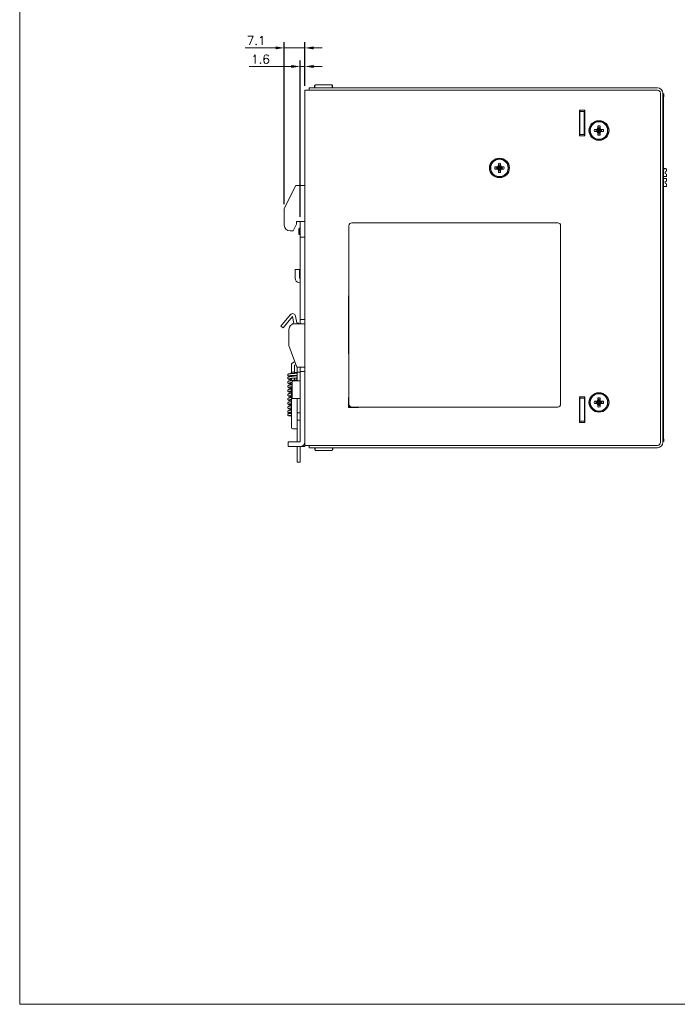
# Model space of a CAD drawing. Header units: millimetres. Extents: x -995 to -252, y -1463 to -938.
# Tile 1 of 11: x -995 to -768, y -1463 to -1124. Entities that reach past the tile are written whole.
import ezdxf

# ---------------------------------------------------------------- set-up
doc = ezdxf.new("R2010")
doc.units = ezdxf.units.MM
doc.header["$LTSCALE"] = 2
doc.layers.get('0').update_dxf_attribs({"lineweight": 9})
doc.layers.get('Defpoints').update_dxf_attribs({"lineweight": 9})
doc.layers.add('02___PRT_ALL_AXES', color=7, linetype='Continuous')
doc.styles.add('ROMANS', font='romans')
doc.dimstyles.new('1', dxfattribs={"dimtxt": 3, "dimasz": 3, "dimexe": 2, "dimexo": 1.5, "dimgap": 1, "dimtad": 1, "dimdec": 1, "dimzin": 1, "dimdsep": 46, "dimtxsty": 'ROMANS', "dimcen": -0.8, "dimclrd": 2, "dimclre": 2, "dimclrt": 2, "dimadec": 0, "dimazin": 0, "dimtm": 1e-09, "dimtfac": 0.5, "dimtdec": 1, "dimtmove": 0, "dimatfit": 3, "dimfxl": 1, "dimlwd": -1, "dimarcsym": 0})

# ---------------------------------------------------------------- blocks, each defined once
blk = doc.blocks.new('*D49')
at = {"color": 2, "lineweight": -2, "ltscale": 2}
for p, q in [((-897.97, -1192.13), (-897.97, -1138.26)), ((-896.37, -1146.93), (-896.37, -1138.26))]:
    blk.add_line(p, q, dxfattribs=at)
at = {"color": 2, "ltscale": 2}
for p, q in [((-900.97, -1140.26), (-915.58, -1140.26)), ((-896.37, -1140.26), (-897.97, -1140.26)), ((-893.37, -1140.26), (-890.37, -1140.26))]:
    blk.add_line(p, q, dxfattribs=at)
at = {"color": 2}
for points in [[(-900.97, -1140.76), (-900.97, -1139.76), (-897.97, -1140.26)], [(-893.37, -1139.76), (-893.37, -1140.76), (-896.37, -1140.26)]]:
    blk.add_solid(points, dxfattribs=at)
at = {"layer": 'Defpoints', "color": 0}
for p in [(-897.97, -1140.26), (-896.37, -1148.43), (-897.97, -1193.63)]:
    blk.add_point(p, dxfattribs=at)
at = {"color": 2, "ltscale": 2, "insert": (-911.65, -1137.76), "char_height": 3, "attachment_point": 5, "style": 'ROMANS'}
blk.add_mtext('1.6', dxfattribs=at)
blk = doc.blocks.new('*D50')
at = {"color": 2, "lineweight": -2, "ltscale": 2}
for p, q in [((-903.47, -1187.73), (-903.47, -1131.86)), ((-896.37, -1146.93), (-896.37, -1131.86))]:
    blk.add_line(p, q, dxfattribs=at)
at = {"color": 2, "ltscale": 2}
for p, q in [((-906.47, -1133.86), (-916.89, -1133.86)), ((-896.37, -1133.86), (-903.47, -1133.86)), ((-893.37, -1133.86), (-890.37, -1133.86))]:
    blk.add_line(p, q, dxfattribs=at)
at = {"color": 2}
for points in [[(-906.47, -1134.36), (-906.47, -1133.36), (-903.47, -1133.86)], [(-893.37, -1133.36), (-893.37, -1134.36), (-896.37, -1133.86)]]:
    blk.add_solid(points, dxfattribs=at)
at = {"layer": 'Defpoints', "color": 0}
for p in [(-903.47, -1133.86), (-896.37, -1148.43), (-903.47, -1189.23)]:
    blk.add_point(p, dxfattribs=at)
at = {"color": 2, "ltscale": 2, "insert": (-913.18, -1131.36), "char_height": 3, "attachment_point": 5, "style": 'ROMANS'}
blk.add_mtext('7.1', dxfattribs=at)

msp = doc.modelspace()

# ---------------------------------------------------------------- linework, layer by layer
at = {"color": 7, "linetype": 'Continuous'}
for p, q in [((-892.87, -1147.43), (-892.87, -1146.83)), ((-892.67, -1146.63), (-887.07, -1146.63)), ((-886.87, -1147.43), (-886.87, -1146.83)), ((-896.37, -1148.43), (-896.37, -1270.83)), ((-774.77, -1148.43), (-896.37, -1148.43)), ((-894.87, -1148.43), (-894.87, -1147.63)), ((-773.77, -1149.43), (-773.77, -1269.83)), ((-772.66, -1150.73), (-772.66, -1234.83)), ((-801.72, -1164.13), (-801.72, -1155.33)), ((-801.72, -1155.33), (-799.82, -1155.33)), ((-801.57, -1164.13), (-801.57, -1155.33)), ((-799.97, -1155.73), (-801.57, -1155.73)), ((-800.02, -1155.73), (-800.02, -1163.73)), ((-799.97, -1164.13), (-799.97, -1155.33)), ((-799.97, -1155.71), (-799.82, -1155.71)), ((-799.82, -1155.33), (-799.82, -1164.13)), ((-801.57, -1160.33), (-801.72, -1160.33)), ((-799.97, -1158.08), (-799.82, -1158.08)), ((-801.57, -1161.33), (-801.72, -1161.33)), ((-801.72, -1162.28), (-801.57, -1162.28)), ((-801.57, -1163.18), (-801.72, -1163.18)), ((-801.57, -1163.33), (-801.72, -1163.33)), ((-799.97, -1163.73), (-801.57, -1163.73)), ((-796.52, -1161.96), (-795.78, -1161.96)), ((-796.52, -1161.96), (-795.9, -1162.15)), ((-796.52, -1162.7), (-795.9, -1162.52)), ((-795.78, -1162.7), (-796.52, -1162.7)), ((-795.9, -1162.52), (-794.03, -1162.15)), ((-795.86, -1162.15), (-795.9, -1162.15)), ((-795.9, -1162.15), (-794.03, -1162.52)), ((-795.9, -1162.52), (-795.86, -1162.52)), ((-795.41, -1161.89), (-795.86, -1162.15)), ((-795.78, -1161.96), (-795.86, -1162.15)), ((-795.86, -1162.52), (-794.07, -1162.15)), ((-795.86, -1162.15), (-794.07, -1162.52)), ((-795.86, -1162.52), (-795.41, -1162.78)), ((-795.78, -1162.7), (-795.86, -1162.52)), ((-795.78, -1161.96), (-795.54, -1161.87)), ((-795.54, -1162.8), (-795.78, -1162.7)), ((-795.54, -1161.87), (-795.34, -1161.52)), ((-795.54, -1161.87), (-795.41, -1161.89)), ((-795.54, -1162.8), (-795.41, -1162.78)), ((-795.34, -1163.15), (-795.54, -1162.8)), ((-795.15, -1161.44), (-795.41, -1161.89)), ((-795.41, -1162.78), (-794.52, -1161.89)), ((-794.52, -1162.78), (-795.41, -1161.89)), ((-795.41, -1162.78), (-795.15, -1163.23)), ((-795.34, -1161.52), (-795.34, -1160.78)), ((-795.34, -1160.78), (-795.15, -1161.4)), ((-795.34, -1161.52), (-795.15, -1161.44)), ((-795.34, -1163.89), (-795.34, -1163.15)), ((-795.34, -1163.15), (-795.15, -1163.23)), ((-795.34, -1163.89), (-795.15, -1163.26)), ((-795.15, -1163.26), (-794.78, -1161.4)), ((-795.15, -1161.4), (-795.15, -1161.44)), ((-794.78, -1163.26), (-795.15, -1161.4)), ((-795.15, -1163.23), (-794.78, -1161.44)), ((-794.78, -1163.23), (-795.15, -1161.44)), ((-795.15, -1163.23), (-795.15, -1163.26)), ((-794.6, -1160.78), (-794.78, -1161.4)), ((-794.78, -1161.44), (-794.78, -1161.4)), ((-794.6, -1161.52), (-794.78, -1161.44)), ((-794.52, -1161.89), (-794.78, -1161.44)), ((-794.78, -1163.23), (-794.52, -1162.78)), ((-794.6, -1163.15), (-794.78, -1163.23)), ((-794.78, -1163.26), (-794.78, -1163.23)), ((-794.6, -1163.89), (-794.78, -1163.26)), ((-794.6, -1160.78), (-794.6, -1161.52)), ((-794.6, -1161.52), (-794.39, -1161.87)), ((-794.39, -1162.8), (-794.6, -1163.15)), ((-794.6, -1163.15), (-794.6, -1163.89)), ((-794.39, -1161.87), (-794.52, -1161.89)), ((-794.07, -1162.15), (-794.52, -1161.89)), ((-794.52, -1162.78), (-794.07, -1162.52)), ((-794.39, -1162.8), (-794.52, -1162.78)), ((-794.39, -1161.87), (-794.15, -1161.96)), ((-794.15, -1162.7), (-794.39, -1162.8)), ((-794.15, -1161.96), (-793.41, -1161.96)), ((-794.15, -1161.96), (-794.07, -1162.15)), ((-794.15, -1162.7), (-794.07, -1162.52)), ((-793.41, -1162.7), (-794.15, -1162.7)), ((-794.03, -1162.15), (-794.07, -1162.15)), ((-794.07, -1162.52), (-794.03, -1162.52)), ((-793.41, -1161.96), (-794.03, -1162.15)), ((-793.41, -1162.7), (-794.03, -1162.52)), ((-799.82, -1164.13), (-801.72, -1164.13)), ((-829.64, -1174.42), (-829.64, -1173.68)), ((-829.64, -1173.68), (-829.45, -1174.3)), ((-828.9, -1173.68), (-829.08, -1174.3)), ((-828.9, -1173.68), (-828.9, -1174.42)), ((-830.82, -1174.86), (-830.08, -1174.86)), ((-830.82, -1174.86), (-830.2, -1175.05)), ((-830.82, -1175.6), (-830.2, -1175.42)), ((-830.08, -1175.6), (-830.82, -1175.6)), ((-830.2, -1175.42), (-828.33, -1175.05)), ((-830.16, -1175.05), (-830.2, -1175.05)), ((-830.2, -1175.05), (-828.33, -1175.42)), ((-830.2, -1175.42), (-830.16, -1175.42)), ((-829.71, -1174.79), (-830.16, -1175.05)), ((-830.08, -1174.86), (-830.16, -1175.05)), ((-830.16, -1175.42), (-828.37, -1175.05)), ((-830.16, -1175.05), (-828.37, -1175.42)), ((-830.08, -1175.6), (-830.16, -1175.42)), ((-830.16, -1175.42), (-829.71, -1175.68)), ((-830.08, -1174.86), (-829.84, -1174.77)), ((-829.84, -1175.7), (-830.08, -1175.6)), ((-829.84, -1174.77), (-829.64, -1174.42)), ((-829.84, -1174.77), (-829.71, -1174.79)), ((-829.84, -1175.7), (-829.71, -1175.68)), ((-829.64, -1176.05), (-829.84, -1175.7)), ((-829.45, -1174.34), (-829.71, -1174.79)), ((-829.71, -1175.68), (-828.82, -1174.79)), ((-828.82, -1175.68), (-829.71, -1174.79)), ((-829.71, -1175.68), (-829.45, -1176.13)), ((-829.64, -1174.42), (-829.45, -1174.34)), ((-829.64, -1176.79), (-829.64, -1176.05)), ((-829.64, -1176.05), (-829.45, -1176.13)), ((-829.64, -1176.79), (-829.45, -1176.16)), ((-829.45, -1176.16), (-829.08, -1174.3)), ((-829.45, -1174.3), (-829.45, -1174.34)), ((-829.08, -1176.16), (-829.45, -1174.3)), ((-829.45, -1176.13), (-829.08, -1174.34)), ((-829.08, -1176.13), (-829.45, -1174.34)), ((-829.45, -1176.13), (-829.45, -1176.16)), ((-829.08, -1174.34), (-829.08, -1174.3)), ((-828.82, -1174.79), (-829.08, -1174.34)), ((-828.9, -1174.42), (-829.08, -1174.34)), ((-829.08, -1176.13), (-828.82, -1175.68)), ((-828.9, -1176.05), (-829.08, -1176.13)), ((-829.08, -1176.16), (-829.08, -1176.13)), ((-828.9, -1176.79), (-829.08, -1176.16)), ((-828.9, -1174.42), (-828.69, -1174.77)), ((-828.69, -1175.7), (-828.9, -1176.05)), ((-828.9, -1176.05), (-828.9, -1176.79)), ((-828.69, -1174.77), (-828.82, -1174.79)), ((-828.37, -1175.05), (-828.82, -1174.79)), ((-828.82, -1175.68), (-828.37, -1175.42)), ((-828.69, -1175.7), (-828.82, -1175.68)), ((-828.69, -1174.77), (-828.45, -1174.86)), ((-828.45, -1175.6), (-828.69, -1175.7)), ((-828.45, -1174.86), (-828.37, -1175.05)), ((-828.45, -1174.86), (-827.71, -1174.86)), ((-828.45, -1175.6), (-828.37, -1175.42)), ((-827.71, -1175.6), (-828.45, -1175.6)), ((-828.33, -1175.05), (-828.37, -1175.05)), ((-828.37, -1175.42), (-828.33, -1175.42)), ((-827.71, -1174.86), (-828.33, -1175.05)), ((-827.71, -1175.6), (-828.33, -1175.42)), ((-771.97, -1175.38), (-772.66, -1175.38)), ((-771.67, -1175.48), (-772.66, -1175.48)), ((-771.67, -1176.33), (-772.17, -1176.53)), ((-772.17, -1176.53), (-772.17, -1177.13)), ((-772.17, -1177.13), (-771.67, -1177.33)), ((-771.97, -1175.48), (-771.97, -1175.38)), ((-771.67, -1175.48), (-771.67, -1176.33)), ((-771.67, -1178.18), (-771.67, -1177.33)), ((-771.67, -1178.18), (-772.66, -1178.18)), ((-771.67, -1178.88), (-772.66, -1178.88)), ((-771.67, -1179.73), (-772.17, -1179.93)), ((-772.17, -1179.93), (-772.17, -1180.53)), ((-772.17, -1180.53), (-771.67, -1180.73)), ((-771.67, -1178.88), (-771.67, -1179.73)), ((-771.67, -1181.58), (-771.67, -1180.73)), ((-771.67, -1181.58), (-772.66, -1181.58)), ((-897.97, -1228.93), (-897.97, -1193.63)), ((-809.17, -1194.13), (-880.17, -1194.13)), ((-881.17, -1257.63), (-881.17, -1195.13)), ((-808.17, -1256.63), (-808.17, -1195.13)), ((-897.97, -1199.13), (-896.37, -1199.13)), ((-899.67, -1213.24), (-899.67, -1210.25)), ((-899.67, -1210.25), (-898.17, -1210.25)), ((-897.97, -1214.81), (-898.41, -1214.73)), ((-881.37, -1219.33), (-881.37, -1239.33)), ((-881.17, -1219.33), (-881.37, -1219.33)), ((-900.57, -1226.44), (-903.84, -1230.34)), ((-900.15, -1228.81), (-900.57, -1226.44)), ((-897.97, -1227.43), (-896.37, -1227.43)), ((-903.84, -1230.34), (-904.61, -1229.7)), ((-900.77, -1228.93), (-900.77, -1229.17)), ((-900.11, -1228.93), (-900.77, -1228.93)), ((-772.66, -1234.83), (-772.76, -1234.83)), ((-772.76, -1237.33), (-772.76, -1234.83)), ((-772.66, -1237.33), (-772.76, -1237.33)), ((-772.66, -1237.33), (-772.66, -1268.53)), ((-881.37, -1239.33), (-881.17, -1239.33)), ((-900.97, -1246.1), (-900.97, -1243.17)), ((-900.23, -1242.2), (-899.79, -1242.09)), ((-898.97, -1248.63), (-898.97, -1243.93)), ((-897.97, -1269.63), (-897.97, -1243.93)), ((-901.1, -1246.81), (-900.97, -1246.8)), ((-900.97, -1245.68), (-900.99, -1245.72)), ((-900.97, -1245.63), (-899.97, -1245.63)), ((-900.97, -1247.05), (-900.97, -1246.8)), ((-900.97, -1248.43), (-900.97, -1247.75)), ((-900.97, -1248.43), (-900.43, -1248.43)), ((-900.77, -1248.63), (-900.77, -1254.63)), ((-897.97, -1248.63), (-900.77, -1248.63)), ((-900.38, -1246.76), (-900.09, -1246.74)), ((-899.96, -1246.04), (-900.28, -1246.05)), ((-899.97, -1248.35), (-899.86, -1248.36)), ((-899.49, -1246.88), (-899.84, -1246.92)), ((-898.97, -1245.75), (-899.11, -1245.74)), ((-897.97, -1245.63), (-898.97, -1245.63)), ((-897.97, -1245.43), (-896.37, -1245.43)), ((-900.97, -1251.13), (-900.97, -1264.63)), ((-901.99, -1253.06), (-901.99, -1253.06)), ((-897.97, -1254.63), (-900.77, -1254.63)), ((-898.97, -1269.63), (-898.97, -1254.63)), ((-881.37, -1254.33), (-881.37, -1257.83)), ((-881.17, -1254.33), (-881.37, -1254.33)), ((-801.72, -1254.13), (-799.82, -1254.13)), ((-801.72, -1262.93), (-801.72, -1254.13)), ((-801.57, -1255.03), (-801.72, -1255.03)), ((-801.57, -1262.93), (-801.57, -1254.13)), ((-801.57, -1254.53), (-799.97, -1254.53)), ((-799.97, -1262.93), (-799.97, -1254.13)), ((-799.82, -1254.13), (-799.82, -1262.93)), ((-795.54, -1255.57), (-795.34, -1255.22)), ((-795.15, -1255.14), (-795.41, -1255.59)), ((-795.34, -1254.48), (-795.15, -1255.1)), ((-795.34, -1255.22), (-795.34, -1254.48)), ((-795.34, -1255.22), (-795.15, -1255.14)), ((-794.78, -1256.96), (-795.15, -1255.1)), ((-795.15, -1255.1), (-795.15, -1255.14)), ((-795.15, -1256.96), (-794.78, -1255.1)), ((-794.78, -1256.93), (-795.15, -1255.14)), ((-795.15, -1256.93), (-794.78, -1255.14)), ((-794.6, -1254.48), (-794.78, -1255.1)), ((-794.78, -1255.14), (-794.78, -1255.1)), ((-794.6, -1255.22), (-794.78, -1255.14)), ((-794.52, -1255.59), (-794.78, -1255.14)), ((-794.6, -1254.48), (-794.6, -1255.22)), ((-794.6, -1255.22), (-794.39, -1255.57)), ((-881.37, -1257.83), (-877.87, -1257.83)), ((-881.17, -1257.63), (-809.17, -1257.63)), ((-877.87, -1257.83), (-877.87, -1257.63)), ((-801.57, -1257.03), (-801.72, -1257.03)), ((-801.57, -1258.03), (-801.72, -1258.03)), ((-796.52, -1255.66), (-795.78, -1255.66)), ((-796.52, -1255.66), (-795.9, -1255.85)), ((-796.52, -1256.4), (-795.9, -1256.22)), ((-795.78, -1256.4), (-796.52, -1256.4)), ((-795.9, -1256.22), (-794.03, -1255.85)), ((-795.86, -1255.85), (-795.9, -1255.85)), ((-795.9, -1255.85), (-794.03, -1256.22)), ((-795.9, -1256.22), (-795.86, -1256.22)), ((-795.41, -1255.59), (-795.86, -1255.85)), ((-795.78, -1255.66), (-795.86, -1255.85)), ((-795.86, -1256.22), (-794.07, -1255.85)), ((-795.86, -1255.85), (-794.07, -1256.22)), ((-795.86, -1256.22), (-795.41, -1256.48)), ((-795.78, -1256.4), (-795.86, -1256.22)), ((-795.78, -1255.66), (-795.54, -1255.57)), ((-795.54, -1256.5), (-795.78, -1256.4)), ((-795.54, -1255.57), (-795.41, -1255.59)), ((-795.54, -1256.5), (-795.41, -1256.48)), ((-795.34, -1256.85), (-795.54, -1256.5)), ((-794.52, -1256.48), (-795.41, -1255.59)), ((-795.41, -1256.48), (-794.52, -1255.59)), ((-795.41, -1256.48), (-795.15, -1256.93)), ((-795.34, -1256.85), (-795.15, -1256.93)), ((-795.34, -1257.59), (-795.34, -1256.85)), ((-795.34, -1257.59), (-795.15, -1256.96)), ((-795.15, -1256.93), (-795.15, -1256.96)), ((-794.78, -1256.93), (-794.52, -1256.48)), ((-794.6, -1256.85), (-794.78, -1256.93)), ((-794.78, -1256.96), (-794.78, -1256.93)), ((-794.6, -1257.59), (-794.78, -1256.96)), ((-794.39, -1256.5), (-794.6, -1256.85)), ((-794.6, -1256.85), (-794.6, -1257.59)), ((-794.39, -1255.57), (-794.52, -1255.59)), ((-794.07, -1255.85), (-794.52, -1255.59)), ((-794.52, -1256.48), (-794.07, -1256.22)), ((-794.39, -1256.5), (-794.52, -1256.48)), ((-794.39, -1255.57), (-794.15, -1255.66)), ((-794.15, -1256.4), (-794.39, -1256.5)), ((-794.15, -1255.66), (-793.41, -1255.66)), ((-794.15, -1255.66), (-794.07, -1255.85)), ((-794.15, -1256.4), (-794.07, -1256.22)), ((-793.41, -1256.4), (-794.15, -1256.4)), ((-794.03, -1255.85), (-794.07, -1255.85)), ((-794.07, -1256.22), (-794.03, -1256.22)), ((-793.41, -1255.66), (-794.03, -1255.85)), ((-793.41, -1256.4), (-794.03, -1256.22)), ((-897.97, -1259.63), (-898.97, -1259.63)), ((-897.97, -1262.13), (-898.97, -1262.13)), ((-799.82, -1260.28), (-799.97, -1260.28)), ((-900.47, -1265.13), (-898.97, -1265.13)), ((-799.82, -1262.93), (-801.72, -1262.93)), ((-801.57, -1262.53), (-799.97, -1262.53)), ((-902.17, -1269.63), (-902.17, -1271.23)), ((-902.17, -1269.63), (-897.97, -1269.63)), ((-898.97, -1276.63), (-898.97, -1271.23)), ((-897.97, -1271.23), (-896.37, -1271.23)), ((-896.37, -1270.83), (-774.77, -1270.83)), ((-894.87, -1271.63), (-894.87, -1270.83)), ((-892.87, -1271.83), (-892.87, -1272.43)), ((-886.87, -1271.83), (-886.87, -1272.43)), ((-887.07, -1272.63), (-892.67, -1272.63)), ((-898.97, -1276.63), (-897.97, -1276.63))]:
    msp.add_line(p, q, dxfattribs=at)
at = {"color": 3, "linetype": 'Continuous'}
for p, q in [((-894.87, -1147.63), (-774.77, -1147.63)), ((-772.97, -1149.43), (-772.97, -1269.83)), ((-899.47, -1181.23), (-903.47, -1189.23)), ((-899.47, -1181.23), (-896.37, -1181.23)), ((-903.47, -1194.93), (-903.47, -1189.23)), ((-899.27, -1193.63), (-899.27, -1194.63)), ((-899.27, -1193.63), (-896.37, -1193.63)), ((-900.34, -1196.93), (-901.47, -1196.93)), ((-899.27, -1194.63), (-900.34, -1196.93)), ((-898.17, -1213.24), (-898.17, -1210.25)), ((-897.97, -1213.29), (-898.15, -1213.25)), ((-904.61, -1229.7), (-901.34, -1225.79)), ((-899.58, -1226.26), (-899.17, -1228.63)), ((-901.87, -1230.93), (-901.87, -1236.43)), ((-899.87, -1228.93), (-896.37, -1228.93)), ((-898.97, -1228.63), (-899.17, -1228.63)), ((-901.87, -1236.43), (-899.12, -1243.93)), ((-899.97, -1243.17), (-899.45, -1243.03)), ((-899.97, -1246.04), (-899.97, -1243.17)), ((-899.12, -1243.93), (-896.37, -1243.93)), ((-899.97, -1246.93), (-899.97, -1246.74)), ((-899.97, -1248.38), (-899.97, -1247.63)), ((-897.97, -1271.23), (-902.17, -1271.23)), ((-897.97, -1271.23), (-897.97, -1276.63)), ((-896.37, -1270.83), (-896.37, -1271.23)), ((-774.77, -1271.63), (-894.87, -1271.63))]:
    msp.add_line(p, q, dxfattribs=at)
at = {"ltscale": 2}
msp.add_lwpolyline([(-994.68, -1463.46), (-252.18, -1463.46), (-252.18, -938.46), (-994.68, -938.46)], close=True, dxfattribs=at)
at = {"color": 7, "linetype": 'Continuous'}
for points in [[(-900.9, -1246.09), (-901.04, -1246.1), (-901.17, -1246.11), (-901.29, -1246.12), (-901.4, -1246.13), (-901.49, -1246.14), (-901.58, -1246.14), (-901.66, -1246.15), (-901.73, -1246.16), (-901.79, -1246.17), (-901.85, -1246.18), (-901.9, -1246.19), (-901.95, -1246.2), (-902, -1246.21), (-902.05, -1246.23), (-902.11, -1246.27), (-902.17, -1246.32), (-902.23, -1246.4), (-902.26, -1246.49), (-902.27, -1246.56)], [(-902.27, -1246.56), (-902.26, -1246.63), (-902.23, -1246.72), (-902.18, -1246.8), (-902.11, -1246.85), (-902.05, -1246.89), (-902, -1246.91), (-901.95, -1246.92), (-901.91, -1246.94), (-901.86, -1246.94), (-901.81, -1246.95), (-901.75, -1246.96), (-901.68, -1246.97), (-901.6, -1246.98), (-901.52, -1246.99), (-901.42, -1246.99), (-901.32, -1247), (-901.22, -1247.01), (-901.11, -1247.02), (-900.97, -1247.03)], [(-900.84, -1247.03), (-900.99, -1247.05), (-901.16, -1247.08), (-901.32, -1247.1), (-901.46, -1247.13), (-901.59, -1247.15), (-901.7, -1247.17), (-901.8, -1247.2), (-901.88, -1247.22), (-901.96, -1247.25), (-902.03, -1247.28), (-902.1, -1247.32), (-902.16, -1247.38), (-902.22, -1247.46), (-902.26, -1247.56), (-902.27, -1247.64)], [(-902.27, -1247.64), (-902.26, -1247.72), (-902.22, -1247.82), (-902.16, -1247.9), (-902.1, -1247.96), (-902.03, -1248), (-901.95, -1248.03), (-901.87, -1248.06), (-901.78, -1248.09), (-901.68, -1248.11), (-901.56, -1248.13), (-901.42, -1248.16), (-901.27, -1248.18), (-901.1, -1248.21), (-900.97, -1248.23)], [(-900.87, -1248.49), (-901.04, -1248.51), (-901.2, -1248.53), (-901.35, -1248.56), (-901.5, -1248.58), (-901.63, -1248.61), (-901.74, -1248.63), (-901.84, -1248.66), (-901.93, -1248.69), (-902.01, -1248.72), (-902.08, -1248.76), (-902.16, -1248.82), (-902.22, -1248.91), (-902.26, -1249.01), (-902.27, -1249.09)], [(-901.78, -1246.87), (-901.78, -1246.87), (-901.78, -1246.87), (-901.77, -1246.87), (-901.75, -1246.87), (-901.72, -1246.86), (-901.68, -1246.86), (-901.63, -1246.85), (-901.58, -1246.85), (-901.52, -1246.84), (-901.45, -1246.83), (-901.37, -1246.83), (-901.29, -1246.82), (-901.2, -1246.81), (-901.1, -1246.81)], [(-901.7, -1247.89), (-901.7, -1247.89), (-901.69, -1247.89), (-901.66, -1247.88), (-901.61, -1247.86), (-901.54, -1247.85), (-901.45, -1247.83), (-901.35, -1247.81), (-901.24, -1247.79), (-901.1, -1247.77)], [(-901.1, -1247.77), (-900.96, -1247.75), (-900.82, -1247.73)], [(-900.99, -1245.72), (-901.02, -1245.79), (-901.04, -1245.88), (-901.05, -1245.98)], [(-901.05, -1245.98), (-901.04, -1246.08), (-901.04, -1246.1)], [(-900.97, -1246.8), (-900.88, -1246.79), (-900.77, -1246.78), (-900.64, -1246.78), (-900.51, -1246.77), (-900.38, -1246.76)], [(-900.28, -1246.05), (-900.44, -1246.06), (-900.6, -1246.07), (-900.76, -1246.08), (-900.9, -1246.09)], [(-899.81, -1248.36), (-900.16, -1248.4), (-900.34, -1248.42), (-900.52, -1248.44), (-900.69, -1248.46), (-900.87, -1248.49)], [(-899.84, -1246.92), (-900.03, -1246.94), (-900.23, -1246.96), (-900.43, -1246.98), (-900.65, -1247.01), (-900.84, -1247.03)], [(-900.82, -1247.73), (-900.59, -1247.7), (-900.34, -1247.67), (-900.09, -1247.64)], [(-900.09, -1246.74), (-899.93, -1246.73), (-899.61, -1246.72)], [(-900.09, -1247.64), (-899.86, -1247.62), (-899.44, -1247.57)], [(-899.11, -1245.74), (-899.26, -1245.73), (-899.42, -1245.72), (-899.58, -1245.71), (-899.97, -1245.69)], [(-898.97, -1247.77), (-899.07, -1247.76), (-899.26, -1247.74), (-899.46, -1247.71), (-899.66, -1247.69), (-899.97, -1247.65)], [(-899.54, -1246.01), (-899.81, -1246.03), (-899.96, -1246.04)], [(-898.97, -1248.25), (-899.03, -1248.26), (-899.17, -1248.28), (-899.32, -1248.3), (-899.48, -1248.32), (-899.64, -1248.34), (-899.81, -1248.36)], [(-899.61, -1246.72), (-899.45, -1246.71), (-899.29, -1246.7), (-899.14, -1246.69), (-898.97, -1246.68)], [(-898.97, -1245.98), (-899.05, -1245.98), (-899.16, -1245.99), (-899.28, -1246), (-899.41, -1246), (-899.54, -1246.01)], [(-898.97, -1246.82), (-899.04, -1246.82), (-899.18, -1246.84), (-899.33, -1246.86), (-899.49, -1246.88)], [(-899.44, -1247.57), (-899.25, -1247.55), (-899.07, -1247.53), (-898.97, -1247.52)], [(-902.27, -1249.09), (-902.26, -1249.16), (-902.22, -1249.26), (-902.16, -1249.35), (-902.1, -1249.4), (-902.03, -1249.45), (-901.96, -1249.48), (-901.89, -1249.51), (-901.81, -1249.53), (-901.72, -1249.55), (-901.62, -1249.57), (-901.5, -1249.6), (-901.37, -1249.62), (-901.23, -1249.64), (-901.07, -1249.66), (-900.9, -1249.69), (-900.77, -1249.7)], [(-900.77, -1249.92), (-900.92, -1249.94), (-901.09, -1249.97), (-901.25, -1249.99), (-901.38, -1250.01), (-901.51, -1250.03), (-901.62, -1250.06), (-901.72, -1250.08), (-901.81, -1250.1), (-901.89, -1250.12), (-901.96, -1250.15), (-902.03, -1250.18), (-902.1, -1250.22), (-902.16, -1250.28), (-902.22, -1250.36), (-902.26, -1250.46), (-902.27, -1250.54)], [(-902.27, -1250.54), (-902.26, -1250.62), (-902.22, -1250.72), (-902.16, -1250.8), (-902.09, -1250.86), (-902.03, -1250.9), (-901.96, -1250.93), (-901.89, -1250.96), (-901.81, -1250.98), (-901.72, -1251), (-901.62, -1251.02), (-901.51, -1251.04), (-901.38, -1251.07), (-901.24, -1251.09), (-901.08, -1251.11), (-900.96, -1251.13)], [(-900.97, -1251.4), (-901.09, -1251.42), (-901.24, -1251.44), (-901.38, -1251.46), (-901.51, -1251.48), (-901.62, -1251.51), (-901.73, -1251.53), (-901.81, -1251.55), (-901.89, -1251.57), (-901.96, -1251.6), (-902.03, -1251.63), (-902.1, -1251.67), (-902.16, -1251.73), (-902.22, -1251.81), (-902.26, -1251.91), (-902.27, -1251.99)], [(-902.27, -1251.99), (-902.26, -1252.07), (-902.22, -1252.17), (-902.16, -1252.25), (-902.1, -1252.31), (-902.03, -1252.35), (-901.96, -1252.38), (-901.89, -1252.4), (-901.81, -1252.43), (-901.72, -1252.45), (-901.62, -1252.47), (-901.51, -1252.49), (-901.39, -1252.52), (-901.25, -1252.54), (-901.1, -1252.56), (-900.97, -1252.58)], [(-901.7, -1249.34), (-901.7, -1249.34), (-901.68, -1249.34), (-901.65, -1249.33), (-901.6, -1249.31), (-901.54, -1249.3), (-901.47, -1249.28), (-901.39, -1249.27), (-901.29, -1249.25), (-901.19, -1249.23), (-901.07, -1249.22), (-900.95, -1249.2), (-900.82, -1249.18), (-900.77, -1249.17)], [(-901.7, -1250.79), (-901.7, -1250.79), (-901.7, -1250.79), (-901.68, -1250.78), (-901.64, -1250.77), (-901.58, -1250.76), (-901.51, -1250.74), (-901.42, -1250.72), (-901.33, -1250.71), (-901.22, -1250.69), (-901.1, -1250.67), (-900.96, -1250.65), (-900.82, -1250.63), (-900.77, -1250.62)], [(-901.99, -1253.06), (-902.05, -1253.09), (-902.11, -1253.13), (-902.17, -1253.19), (-902.23, -1253.27), (-902.26, -1253.37), (-902.27, -1253.44)], [(-902.27, -1253.44), (-902.26, -1253.51), (-902.22, -1253.61), (-902.17, -1253.69), (-902.1, -1253.75), (-902.03, -1253.8), (-901.96, -1253.83), (-901.89, -1253.86), (-901.8, -1253.88), (-901.71, -1253.9), (-901.6, -1253.93), (-901.48, -1253.95), (-901.35, -1253.97), (-901.19, -1254), (-901.03, -1254.02), (-900.97, -1254.03)], [(-900.97, -1254.3), (-901.12, -1254.32), (-901.27, -1254.34), (-901.4, -1254.37), (-901.53, -1254.39), (-901.64, -1254.41), (-901.73, -1254.43), (-901.82, -1254.45), (-901.9, -1254.47), (-901.97, -1254.5), (-902.03, -1254.53), (-902.1, -1254.57), (-902.16, -1254.63), (-902.22, -1254.71), (-902.26, -1254.81), (-902.27, -1254.89)], [(-902.27, -1254.89), (-902.26, -1254.96), (-902.22, -1255.07), (-902.16, -1255.15), (-902.1, -1255.21), (-902.03, -1255.25), (-901.96, -1255.28), (-901.89, -1255.3), (-901.81, -1255.33), (-901.72, -1255.35), (-901.62, -1255.37), (-901.51, -1255.39), (-901.38, -1255.42), (-901.24, -1255.44), (-901.09, -1255.46), (-900.97, -1255.48)], [(-900.97, -1252.85), (-900.97, -1252.85), (-901.19, -1252.88), (-901.39, -1252.91), (-901.58, -1252.95), (-901.74, -1252.98), (-901.88, -1253.02), (-901.99, -1253.06)], [(-901.7, -1252.24), (-901.7, -1252.24), (-901.68, -1252.23), (-901.64, -1252.22), (-901.59, -1252.21), (-901.51, -1252.19), (-901.43, -1252.18), (-901.33, -1252.16), (-901.22, -1252.14), (-901.1, -1252.12), (-900.97, -1252.1), (-900.97, -1252.1)], [(-901.7, -1253.69), (-901.66, -1253.68), (-901.59, -1253.66), (-901.5, -1253.64), (-901.38, -1253.62), (-901.23, -1253.59), (-901.06, -1253.56), (-900.97, -1253.55)], [(-901.7, -1255.14), (-901.7, -1255.14), (-901.7, -1255.14), (-901.68, -1255.13), (-901.64, -1255.12), (-901.58, -1255.11), (-901.51, -1255.09), (-901.43, -1255.08), (-901.33, -1255.06), (-901.23, -1255.04), (-901.11, -1255.02), (-900.98, -1255), (-900.97, -1255)], [(-900.97, -1255.75), (-901.01, -1255.76), (-901.18, -1255.78), (-901.33, -1255.8), (-901.47, -1255.83), (-901.59, -1255.85), (-901.7, -1255.87), (-901.79, -1255.89), (-901.88, -1255.92), (-901.95, -1255.95), (-902.03, -1255.98), (-902.09, -1256.02), (-902.16, -1256.08), (-902.22, -1256.16), (-902.26, -1256.26), (-902.27, -1256.34)], [(-902.27, -1256.34), (-902.26, -1256.41), (-902.22, -1256.51), (-902.16, -1256.6), (-902.09, -1256.66), (-902.02, -1256.7), (-901.95, -1256.74), (-901.87, -1256.76), (-901.78, -1256.79), (-901.68, -1256.81), (-901.56, -1256.83), (-901.43, -1256.86), (-901.28, -1256.88), (-901.11, -1256.91), (-900.97, -1256.93)], [(-900.97, -1257.2), (-901.11, -1257.22), (-901.25, -1257.24), (-901.39, -1257.26), (-901.51, -1257.28), (-901.62, -1257.3), (-901.72, -1257.33), (-901.8, -1257.35), (-901.88, -1257.37), (-901.96, -1257.4), (-902.02, -1257.43), (-902.09, -1257.47), (-902.16, -1257.53), (-902.22, -1257.61), (-902.26, -1257.71), (-902.27, -1257.79)], [(-902.27, -1257.79), (-902.26, -1257.86), (-902.22, -1257.97), (-902.16, -1258.05), (-902.1, -1258.11), (-902.03, -1258.15), (-901.96, -1258.18), (-901.89, -1258.21), (-901.81, -1258.23), (-901.73, -1258.25), (-901.63, -1258.27), (-901.53, -1258.29), (-901.41, -1258.31), (-901.28, -1258.33), (-901.14, -1258.35), (-900.99, -1258.37), (-900.97, -1258.38)], [(-900.97, -1258.65), (-901.06, -1258.66), (-901.22, -1258.69), (-901.37, -1258.71), (-901.5, -1258.73), (-901.61, -1258.75), (-901.71, -1258.78), (-901.8, -1258.8), (-901.88, -1258.82), (-901.96, -1258.85), (-902.03, -1258.88), (-902.1, -1258.92), (-902.16, -1258.98), (-902.22, -1259.06), (-902.26, -1259.15), (-902.27, -1259.24)], [(-901.7, -1256.59), (-901.7, -1256.59), (-901.7, -1256.59), (-901.68, -1256.58), (-901.63, -1256.57), (-901.57, -1256.56), (-901.5, -1256.54), (-901.4, -1256.52), (-901.29, -1256.5), (-901.17, -1256.48), (-901.03, -1256.46), (-900.97, -1256.45)], [(-901.7, -1258.04), (-901.7, -1258.04), (-901.68, -1258.04), (-901.65, -1258.03), (-901.6, -1258.01), (-901.54, -1258), (-901.46, -1257.98), (-901.37, -1257.96), (-901.26, -1257.95), (-901.14, -1257.93), (-901.01, -1257.91), (-900.97, -1257.9)], [(-902.27, -1259.24), (-902.26, -1259.31), (-902.23, -1259.4), (-902.17, -1259.48), (-902.11, -1259.54), (-902.05, -1259.59), (-901.99, -1259.62), (-901.92, -1259.64), (-901.85, -1259.67), (-901.77, -1259.69), (-901.68, -1259.71), (-901.6, -1259.73)], [(-900.97, -1259.79), (-901.01, -1259.79), (-901.14, -1259.8), (-901.26, -1259.81), (-901.37, -1259.82), (-901.48, -1259.83), (-901.57, -1259.84), (-901.65, -1259.85), (-901.73, -1259.86), (-901.79, -1259.86), (-901.85, -1259.87), (-901.9, -1259.88), (-901.95, -1259.89), (-902, -1259.91), (-902.05, -1259.93), (-902.11, -1259.97), (-902.18, -1260.02), (-902.23, -1260.09), (-902.26, -1260.18), (-902.27, -1260.26)], [(-902.27, -1260.26), (-902.26, -1260.33), (-902.23, -1260.42), (-902.17, -1260.5), (-902.11, -1260.55), (-902.05, -1260.59), (-901.99, -1260.61), (-901.95, -1260.62), (-901.9, -1260.63), (-901.85, -1260.64), (-901.79, -1260.65), (-901.73, -1260.66), (-901.66, -1260.67), (-901.58, -1260.67), (-901.49, -1260.68), (-901.39, -1260.69), (-901.28, -1260.7), (-901.16, -1260.71), (-901.04, -1260.72), (-900.97, -1260.72)], [(-901.78, -1260.57), (-901.78, -1260.57), (-901.78, -1260.57), (-901.76, -1260.57), (-901.73, -1260.56), (-901.7, -1260.56), (-901.66, -1260.55), (-901.61, -1260.54), (-901.55, -1260.54), (-901.48, -1260.53), (-901.41, -1260.53), (-901.33, -1260.52), (-901.25, -1260.51), (-901.15, -1260.51), (-901.06, -1260.5), (-900.97, -1260.49)], [(-901.7, -1259.49), (-901.7, -1259.49), (-901.69, -1259.49), (-901.65, -1259.48), (-901.61, -1259.46), (-901.55, -1259.45), (-901.48, -1259.44), (-901.4, -1259.42), (-901.31, -1259.4), (-901.21, -1259.39), (-901.11, -1259.37), (-900.99, -1259.36), (-900.97, -1259.35)], [(-901.6, -1259.73), (-901.48, -1259.75), (-901.35, -1259.77), (-901.2, -1259.79), (-901.13, -1259.8)]]:
    msp.add_lwpolyline(points, dxfattribs=at)
for centre in [(-794.97, -1162.33), (-829.27, -1175.23), (-794.97, -1256.03)]:
    msp.add_circle(centre, 3, dxfattribs=at)
for centre, radius, start, end in [((-892.67, -1146.83), 0.2, 90, 180), ((-887.07, -1146.83), 0.2, 0, 90), ((-892.67, -1147.43), 0.2, 180, 270), ((-887.07, -1147.43), 0.2, 270, 0), ((-774.77, -1149.43), 1, 0, 90), ((-794.97, -1162.33), 1.6, 166.6293, 193.3707), ((-794.97, -1162.33), 0.95, 168.7706, 191.2294), ((-794.97, -1162.33), 1.6, 76.6293, 103.3707), ((-794.97, -1162.33), 0.95, 78.7706, 101.2294), ((-794.97, -1162.33), 0.95, 258.7706, 281.2294), ((-794.97, -1162.33), 0.95, 348.7706, 11.2294), ((-794.97, -1162.33), 1.6, 346.6293, 13.3707), ((-794.97, -1162.33), 1.6, 256.6293, 283.3707), ((-829.27, -1175.23), 1.6, 76.6293, 103.3707), ((-829.27, -1175.23), 1.6, 166.6293, 193.3707), ((-829.27, -1175.23), 0.95, 168.7706, 191.2294), ((-829.27, -1175.23), 1.6, 256.6293, 283.3707), ((-829.27, -1175.23), 0.95, 78.7706, 101.2294), ((-829.27, -1175.23), 0.95, 258.7706, 281.2294), ((-829.27, -1175.23), 0.95, 348.7706, 11.2294), ((-829.27, -1175.23), 1.6, 346.6293, 13.3707), ((-880.17, -1195.13), 1, 90, 180), ((-809.17, -1195.13), 1, 0, 90), ((-898.15, -1213.24), 1.52, 180, 260), ((-899.17, -1228.63), 1, 190, 197.715), ((-899.97, -1243.17), 1, 105, 180), ((-900.47, -1251.13), 0.5, 126.9801, 180), ((-794.97, -1256.03), 1.6, 76.6293, 103.3707), ((-794.97, -1256.03), 0.95, 78.7706, 101.2294), ((-880.17, -1256.63), 1, 180, 270), ((-809.17, -1256.63), 1, 270, 0), ((-794.97, -1256.03), 1.6, 166.6293, 193.3707), ((-794.97, -1256.03), 0.95, 168.7706, 191.2294), ((-794.97, -1256.03), 1.6, 256.6293, 283.3707), ((-794.97, -1256.03), 0.95, 258.7706, 281.2294), ((-794.97, -1256.03), 0.95, 348.7706, 11.2294), ((-794.97, -1256.03), 1.6, 346.6293, 13.3707), ((-900.47, -1264.63), 0.5, 180, 270), ((-892.67, -1271.83), 0.2, 90, 180), ((-892.67, -1272.43), 0.2, 180, 270), ((-887.07, -1271.83), 0.2, 0, 90), ((-887.07, -1272.43), 0.2, 270, 0), ((-774.77, -1269.83), 1, 270, 0)]:
    msp.add_arc(centre, radius, start, end, dxfattribs=at)
at = {"color": 3, "linetype": 'Continuous'}
for centre, radius, start, end in [((-774.77, -1149.43), 1.8, 0, 90), ((-901.47, -1194.93), 2, 180, 270), ((-898.15, -1213.24), 0.0179, 180, 260), ((-900.57, -1226.44), 1, 10, 140), ((-899.87, -1230.93), 2, 90, 180), ((-898.97, -1229.63), 1, 44.4906, 90), ((-897.97, -1269.63), 1.6, 270, 0), ((-774.77, -1269.83), 1.8, 270, 0)]:
    msp.add_arc(centre, radius, start, end, dxfattribs=at)
at = {"layer": '02___PRT_ALL_AXES', "color": 7, "linetype": 'Continuous'}
for p, q in [((-892.87, -1147.43), (-892.87, -1146.83)), ((-886.87, -1147.43), (-886.87, -1146.83)), ((-772.66, -1149.73), (-772.97, -1149.73)), ((-772.66, -1149.73), (-772.66, -1150.73)), ((-801.57, -1155.93), (-801.72, -1155.93)), ((-898.37, -1198.13), (-898.37, -1196.13)), ((-897.97, -1196.13), (-898.37, -1196.13)), ((-897.97, -1198.13), (-898.37, -1198.13)), ((-801.57, -1262.33), (-801.72, -1262.33)), ((-772.66, -1268.53), (-772.66, -1269.53)), ((-892.87, -1271.83), (-892.87, -1272.43)), ((-886.87, -1271.83), (-886.87, -1272.43)), ((-772.66, -1269.53), (-772.97, -1269.53))]:
    msp.add_line(p, q, dxfattribs=at)
for centre in [(-794.97, -1162.33), (-829.27, -1175.23), (-794.97, -1256.03)]:
    msp.add_circle(centre, 3.35, dxfattribs=at)

# ---------------------------------------------------------------- dimensions: what is measured, and where the dimension line sits
at = {"ltscale": 2}
dim = msp.add_linear_dim(base=(-903.47, -1133.86), p1=(-896.37, -1148.43), p2=(-903.47, -1189.23), dimstyle='1', override={"dimpost": '\\X'}, dxfattribs=at)
dim.commit()
dim.dimension.update_dxf_attribs({"geometry": '*D50', "text_midpoint": (-913.18, -1131.36)})
dim = msp.add_linear_dim(base=(-897.97, -1140.26), p1=(-896.37, -1148.43), p2=(-897.97, -1193.63), dimstyle='1', override={"dimpost": '\\X'}, dxfattribs=at)
dim.commit()
dim.dimension.update_dxf_attribs({"geometry": '*D49', "text_midpoint": (-911.65, -1140.26), "dimtype": 160})

doc.saveas('drawing.dxf')
